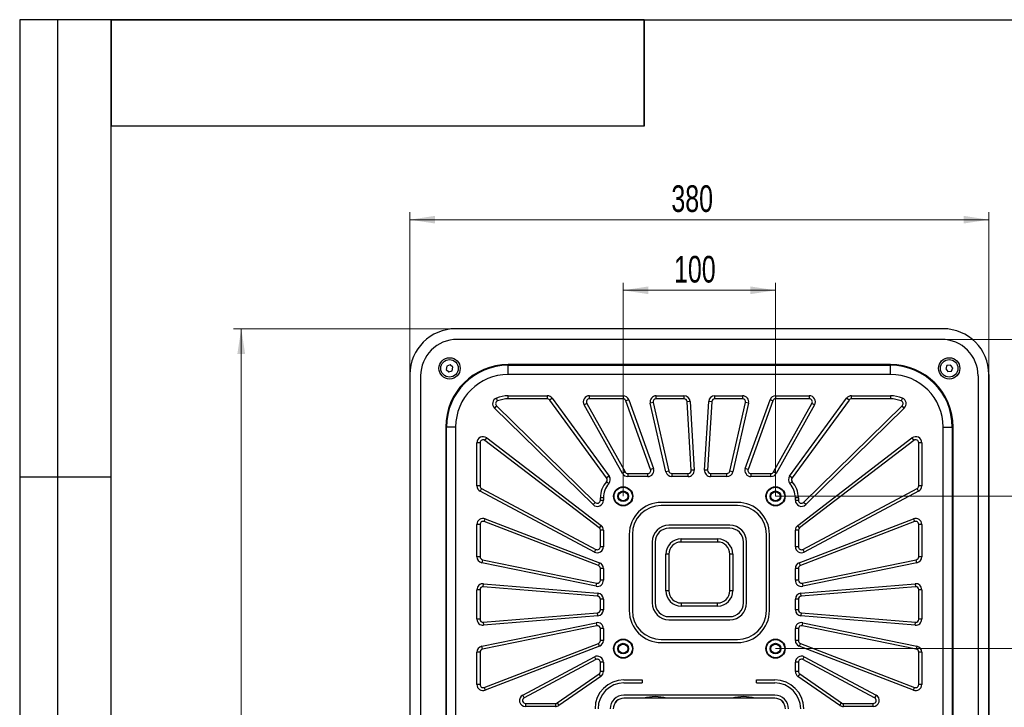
# Model space of a CAD drawing. Header units: millimetres. Extents: x 8 to 415, y 1 to 292.
# Tile 7 of 9: x 8 to 137, y 202 to 292. Entities that reach past the tile are written whole.
import ezdxf

# ---------------------------------------------------------------- set-up
doc = ezdxf.new("R2010")
doc.units = ezdxf.units.MM
doc.styles.add('SLDTEXTSTYLE1', font='TXT', dxfattribs={"width": 0.7})
doc.dimstyles.new('SLDDIMSTYLE0', dxfattribs={"dimtxt": 3.5, "dimasz": 3.302, "dimexe": 0, "dimexo": 0.0625, "dimgap": 0.875, "dimtad": 2, "dimlfac": 5, "dimrnd": 1e-09, "dimzin": 12, "dimdsep": 46, "dimtxsty": 'SLDTEXTSTYLE1', "dimsah": 1, "dimcen": 0.09, "dimadec": 0, "dimazin": 3, "dimtfac": 1, "dimtdec": 3, "dimtofl": 0, "dimtmove": 0, "dimatfit": 3, "dimfxl": 0, "dimfrac": 2, "dimtolj": 1, "dimtzin": 12, "dimarcsym": 0})

# ---------------------------------------------------------------- blocks, each defined once
blk = doc.blocks.new('_D')
at = {"color": 7, "linetype": 'Continuous', "lineweight": 0}
for p, q in [((59.23, 245.43), (59.23, 266.74)), ((135.23, 245.43), (135.23, 266.74)), ((59.23, 265.74), (135.23, 265.74))]:
    blk.add_line(p, q, dxfattribs=at)
at = {"color": 7, "linetype": 'Continuous', "lineweight": 18}
for points in [[(59.23, 265.74), (62.54, 265.24), (62.54, 266.25)], [(135.23, 265.74), (131.93, 266.25), (131.93, 265.24)]]:
    blk.add_solid(points, dxfattribs=at)
at = {"color": 7, "linetype": 'Continuous', "lineweight": 18, "insert": (93.56, 270.26), "char_height": 3.5, "attachment_point": 1, "style": 'SLDTEXTSTYLE1'}
blk.add_mtext('380', dxfattribs=at)
blk = doc.blocks.new('_D_1')
at = {"color": 7, "linetype": 'Continuous', "lineweight": 0}
for p, q in [((65.23, 251.43), (36.09, 251.43)), ((37.09, 251.43), (37.09, 143.43)), ((65.23, 143.43), (36.09, 143.43))]:
    blk.add_line(p, q, dxfattribs=at)
at = {"color": 7, "linetype": 'Continuous', "lineweight": 18}
for points in [[(37.09, 251.43), (36.58, 248.12), (37.6, 248.12)], [(37.09, 143.43), (37.6, 146.73), (36.58, 146.73)]]:
    blk.add_solid(points, dxfattribs=at)
at = {"color": 7, "linetype": 'Continuous', "lineweight": 18, "insert": (32.58, 193.58), "char_height": 3.5, "attachment_point": 1, "rotation": 90, "style": 'SLDTEXTSTYLE1'}
blk.add_mtext('540', dxfattribs=at)
blk = doc.blocks.new('_D_2')
at = {"color": 7, "linetype": 'Continuous', "lineweight": 0}
for p, q in [((87.23, 229.43), (87.23, 257.47)), ((107.23, 229.43), (107.23, 257.47)), ((87.23, 256.47), (107.23, 256.47))]:
    blk.add_line(p, q, dxfattribs=at)
at = {"color": 7, "linetype": 'Continuous', "lineweight": 18}
for points in [[(87.23, 256.47), (90.54, 255.97), (90.54, 256.98)], [(107.23, 256.47), (103.93, 256.98), (103.93, 255.97)]]:
    blk.add_solid(points, dxfattribs=at)
at = {"color": 7, "linetype": 'Continuous', "lineweight": 18, "insert": (93.91, 260.99), "char_height": 3.5, "attachment_point": 1, "style": 'SLDTEXTSTYLE1'}
blk.add_mtext('100', dxfattribs=at)
blk = doc.blocks.new('_D_3')
at = {"color": 7, "linetype": 'Continuous', "lineweight": 0}
for p, q in [((107.23, 229.43), (146.23, 229.43)), ((145.23, 229.43), (145.23, 209.43)), ((107.23, 209.43), (146.23, 209.43))]:
    blk.add_line(p, q, dxfattribs=at)
at = {"color": 7, "linetype": 'Continuous', "lineweight": 18}
for points in [[(145.23, 229.43), (144.73, 226.12), (145.74, 226.12)], [(145.23, 209.43), (145.74, 212.73), (144.73, 212.73)]]:
    blk.add_solid(points, dxfattribs=at)
at = {"color": 7, "linetype": 'Continuous', "lineweight": 18, "insert": (140.72, 216.1), "char_height": 3.5, "attachment_point": 1, "rotation": 90, "style": 'SLDTEXTSTYLE1'}
blk.add_mtext('100', dxfattribs=at)
blk = doc.blocks.new('_D_4')
at = {"color": 7, "linetype": 'Continuous', "lineweight": 0}
for p, q in [((129.03, 250.03), (154.23, 250.03)), ((153.23, 250.03), (153.23, 144.83)), ((129.03, 144.83), (154.23, 144.83))]:
    blk.add_line(p, q, dxfattribs=at)
at = {"color": 7, "linetype": 'Continuous', "lineweight": 18}
for points in [[(153.23, 250.03), (152.73, 246.72), (153.74, 246.72)], [(153.23, 144.83), (153.74, 148.13), (152.73, 148.13)]]:
    blk.add_solid(points, dxfattribs=at)
at = {"color": 7, "linetype": 'Continuous', "lineweight": 18, "insert": (148.72, 193.75), "char_height": 3.5, "attachment_point": 1, "rotation": 90, "style": 'SLDTEXTSTYLE1'}
blk.add_mtext('526', dxfattribs=at)

msp = doc.modelspace()

# ---------------------------------------------------------------- linework, layer by layer
at = {"color": 7, "linetype": 'Continuous', "lineweight": 25}
for p, q in [((20, 292.0001), (8, 292.0001)), ((8, 292.0001), (8, 172.0001)), ((13, 172.0001), (13, 292.0001)), ((20, 172.0001), (20, 292.0001)), ((20, 5), (20, 292)), ((20, 292), (415, 292)), ((90, 292), (20, 292)), ((20, 292), (20, 278)), ((90, 292), (20, 292)), ((90, 292), (90, 278)), ((90, 278), (90, 292)), ((90, 278), (20, 278)), ((129.2346, 251.4254), (65.2346, 251.4254)), ((129.0346, 250.0254), (65.4346, 250.0254)), ((64.0904, 246.5335), (63.9958, 246.0814)), ((63.9958, 246.0814), (64.3399, 245.7733)), ((64.5293, 246.6775), (64.0904, 246.5335)), ((64.3399, 245.7733), (64.7788, 245.9174)), ((64.8735, 246.3695), (64.5293, 246.6775)), ((64.7788, 245.9174), (64.8735, 246.3695)), ((122.3346, 246.7254), (72.1346, 246.7254)), ((72.1346, 245.4254), (72.1346, 246.6254)), ((72.1346, 246.6254), (122.3346, 246.6254)), ((122.3346, 245.4254), (122.3346, 246.6254)), ((129.7436, 246.5841), (129.5785, 246.1528)), ((129.5785, 246.1528), (129.8694, 245.7941)), ((130.1998, 246.6568), (129.7436, 246.5841)), ((129.8694, 245.7941), (130.3256, 245.8667)), ((130.4907, 246.2981), (130.1998, 246.6568)), ((130.3256, 245.8667), (130.4907, 246.2981)), ((59.2346, 245.4254), (59.2346, 149.4254)), ((60.6346, 245.2254), (60.6346, 149.6254)), ((122.3346, 245.4254), (72.1346, 245.4254)), ((133.8346, 245.2254), (133.8346, 149.6254)), ((135.2346, 245.4254), (135.2346, 149.4254)), ((70.7351, 241.9505), (70.5838, 242.3208)), ((72.1346, 242.6254), (77.2632, 242.6254)), ((72.1346, 242.2254), (72.1346, 242.6254)), ((77.2632, 242.2254), (72.1346, 242.2254)), ((77.2632, 242.6254), (77.2632, 242.2254)), ((77.9087, 242.298), (77.5859, 242.0617)), ((85.0631, 231.8494), (77.5859, 242.0617)), ((77.9087, 242.298), (85.3858, 232.0857)), ((82.7999, 242.6254), (87.2082, 242.6254)), ((82.7999, 242.2254), (82.7999, 242.6254)), ((87.2082, 242.2254), (82.7999, 242.2254)), ((87.2082, 242.6254), (87.2082, 242.2254)), ((87.9607, 242.097), (87.5845, 241.9612)), ((90.833, 232.9612), (87.5845, 241.9612)), ((87.9607, 242.097), (91.2092, 233.097)), ((91.1723, 241.7363), (90.7824, 241.6471)), ((91.1723, 241.7363), (93.2304, 232.7363)), ((91.5622, 242.2254), (91.5622, 242.6254)), ((91.5622, 242.6254), (95.2148, 242.6254)), ((95.2148, 242.2254), (91.5622, 242.2254)), ((95.2148, 242.6254), (95.2148, 242.2254)), ((96.0133, 241.874), (95.6141, 241.8497)), ((96.1619, 232.8497), (95.6141, 241.8497)), ((96.0133, 241.874), (96.5611, 232.874)), ((97.9081, 232.874), (98.4559, 241.874)), ((98.8551, 241.8497), (98.3073, 232.8497)), ((98.8551, 241.8497), (98.4559, 241.874)), ((99.2544, 242.2254), (99.2544, 242.6254)), ((99.2544, 242.6254), (102.907, 242.6254)), ((102.907, 242.2254), (99.2544, 242.2254)), ((101.2389, 232.7363), (103.2969, 241.7363)), ((102.907, 242.6254), (102.907, 242.2254)), ((103.26, 233.097), (106.5085, 242.097)), ((103.6868, 241.6471), (103.2969, 241.7363)), ((106.8847, 241.9612), (103.6362, 232.9612)), ((106.8847, 241.9612), (106.5085, 242.097)), ((107.261, 242.2254), (107.261, 242.6254)), ((107.261, 242.6254), (111.6693, 242.6254)), ((111.6693, 242.2254), (107.261, 242.2254)), ((109.0834, 232.0857), (116.5605, 242.298)), ((116.8833, 242.0617), (109.4061, 231.8494)), ((111.6693, 242.6254), (111.6693, 242.2254)), ((116.8833, 242.0617), (116.5605, 242.298)), ((117.206, 242.2254), (117.206, 242.6254)), ((117.206, 242.6254), (122.3346, 242.6254)), ((122.3346, 242.2254), (117.206, 242.2254)), ((122.3346, 242.6254), (122.3346, 242.2254)), ((123.8854, 242.3208), (123.7341, 241.9505)), ((70.6066, 241.2944), (70.3267, 241.0086)), ((83.275, 228.3322), (70.3267, 241.0086)), ((70.6066, 241.2944), (83.5548, 228.6181)), ((82.4509, 241.63), (82.1018, 241.4346)), ((87.1409, 232.4346), (82.1018, 241.4346)), ((82.4509, 241.63), (87.4899, 232.63)), ((92.8404, 232.6471), (90.7824, 241.6471)), ((103.6868, 241.6471), (101.6288, 232.6471)), ((106.9793, 232.63), (112.0183, 241.63)), ((112.3674, 241.4346), (107.3283, 232.4346)), ((110.9144, 228.6181), (123.8626, 241.2944)), ((124.1425, 241.0086), (111.1943, 228.3322)), ((112.3674, 241.4346), (112.0183, 241.63)), ((124.1425, 241.0086), (123.8626, 241.2944)), ((63.9346, 238.5254), (63.9346, 156.3254)), ((65.2346, 238.5254), (64.0346, 238.5254)), ((64.0346, 156.3254), (64.0346, 238.5254)), ((65.2346, 238.5254), (65.2346, 156.3254)), ((129.2346, 156.3254), (129.2346, 238.5254)), ((129.2346, 238.5254), (130.4346, 238.5254)), ((130.4346, 238.5254), (130.4346, 156.3254)), ((130.5346, 156.3254), (130.5346, 238.5254)), ((69.0777, 236.7732), (69.3208, 237.0909)), ((84.0777, 225.2941), (69.0777, 236.7732)), ((69.3208, 237.0909), (84.3208, 225.6117)), ((110.1484, 225.6117), (125.1484, 237.0909)), ((125.3915, 236.7732), (110.3915, 225.2941)), ((125.1484, 237.0909), (125.3915, 236.7732)), ((68.0346, 230.7973), (68.0346, 236.4556)), ((68.4346, 236.4556), (68.0346, 236.4556)), ((68.4346, 236.4556), (68.4346, 230.7973)), ((126.4346, 236.4556), (126.0346, 236.4556)), ((126.0346, 230.7973), (126.0346, 236.4556)), ((126.4346, 236.4556), (126.4346, 230.7973)), ((91.2092, 233.097), (90.833, 232.9612)), ((93.2304, 232.7363), (92.8404, 232.6471)), ((96.5611, 232.874), (96.1619, 232.8497)), ((98.3073, 232.8497), (97.9081, 232.874)), ((101.6288, 232.6471), (101.2389, 232.7363)), ((103.6362, 232.9612), (103.26, 233.097)), ((8, 232.0001), (20, 232.0001)), ((85.3858, 232.0857), (85.0631, 231.8494)), ((87.4899, 232.63), (87.1409, 232.4346)), ((87.8389, 232.4254), (90.4567, 232.4254)), ((87.8389, 232.4254), (87.8389, 232.0254)), ((90.4567, 232.0254), (87.8389, 232.0254)), ((90.4567, 232.0254), (90.4567, 232.4254)), ((93.6203, 232.4254), (93.6203, 232.0254)), ((93.6203, 232.4254), (95.7626, 232.4254)), ((95.7626, 232.0254), (93.6203, 232.0254)), ((95.7626, 232.0254), (95.7626, 232.4254)), ((98.7066, 232.4254), (98.7066, 232.0254)), ((98.7066, 232.4254), (100.8489, 232.4254)), ((100.8489, 232.0254), (98.7066, 232.0254)), ((100.8489, 232.0254), (100.8489, 232.4254)), ((104.0125, 232.4254), (104.0125, 232.0254)), ((104.0125, 232.4254), (106.6303, 232.4254)), ((106.6303, 232.0254), (104.0125, 232.0254)), ((106.6303, 232.0254), (106.6303, 232.4254)), ((107.3283, 232.4346), (106.9793, 232.63)), ((109.4061, 231.8494), (109.0834, 232.0857)), ((68.4346, 230.7973), (68.0346, 230.7973)), ((68.6466, 230.4442), (68.4587, 230.0911)), ((68.6466, 230.4442), (83.6466, 222.459)), ((85.3391, 231.0825), (85.0397, 231.3478)), ((109.4295, 231.3478), (109.1301, 231.0825)), ((110.8226, 222.459), (125.8226, 230.4442)), ((126.0105, 230.0911), (125.8226, 230.4442)), ((126.4346, 230.7973), (126.0346, 230.7973)), ((83.4587, 222.1059), (68.4587, 230.0911)), ((84.2346, 228.9039), (84.2346, 229.2254)), ((84.6346, 229.2254), (84.2346, 229.2254)), ((84.2346, 228.9039), (84.6346, 228.9039)), ((84.6346, 229.2254), (84.6346, 228.9039)), ((109.8346, 228.9039), (109.8346, 229.2254)), ((110.2346, 229.2254), (109.8346, 229.2254)), ((109.8346, 228.9039), (110.2346, 228.9039)), ((110.2346, 229.2254), (110.2346, 228.9039)), ((126.0105, 230.0911), (111.0105, 222.1059)), ((83.5548, 228.6181), (83.275, 228.3322)), ((102.2346, 228.6254), (92.2346, 228.6254)), ((102.2346, 228.2254), (92.2346, 228.2254)), ((111.1943, 228.3322), (110.9144, 228.6181)), ((68.9784, 226.1073), (69.1221, 226.4805)), ((69.1221, 226.4805), (84.1221, 220.7038)), ((110.3471, 220.7038), (125.3471, 226.4805)), ((125.3471, 226.4805), (125.4909, 226.1073)), ((68.0346, 221.4971), (68.0346, 225.734)), ((68.4346, 225.734), (68.0346, 225.734)), ((68.4346, 225.734), (68.4346, 221.4971)), ((83.9784, 220.3306), (68.9784, 226.1073)), ((84.3208, 225.6117), (84.0777, 225.2941)), ((84.6346, 224.9764), (84.2346, 224.9764)), ((84.2346, 222.812), (84.2346, 224.9764)), ((84.6346, 224.9764), (84.6346, 222.812)), ((101.2346, 225.6254), (93.2346, 225.6254)), ((101.2346, 225.2254), (93.2346, 225.2254)), ((109.8346, 222.812), (109.8346, 224.9764)), ((110.2346, 224.9764), (109.8346, 224.9764)), ((110.3915, 225.2941), (110.1484, 225.6117)), ((110.2346, 224.9764), (110.2346, 222.812)), ((125.4909, 226.1073), (110.4909, 220.3306)), ((126.0346, 221.4971), (126.0346, 225.734)), ((126.4346, 225.734), (126.0346, 225.734)), ((126.4346, 225.734), (126.4346, 221.4971)), ((88.0346, 224.4254), (88.0346, 214.4254)), ((88.4346, 224.4254), (88.4346, 214.4254)), ((94.8346, 223.8254), (99.6346, 223.8254)), ((94.8346, 223.4254), (94.8346, 223.8254)), ((99.6346, 223.8254), (99.6346, 223.4254)), ((106.0346, 214.4254), (106.0346, 224.4254)), ((106.4346, 214.4254), (106.4346, 224.4254)), ((83.4587, 222.1059), (83.6466, 222.459)), ((84.6346, 222.812), (84.2346, 222.812)), ((91.0346, 223.4254), (91.0346, 215.4254)), ((91.4346, 223.4254), (91.4346, 215.4254)), ((99.6346, 223.4254), (94.8346, 223.4254)), ((103.0346, 215.4254), (103.0346, 223.4254)), ((103.4346, 215.4254), (103.4346, 223.4254)), ((110.2346, 222.812), (109.8346, 222.812)), ((110.8226, 222.459), (111.0105, 222.1059)), ((68.4346, 221.4971), (68.0346, 221.4971)), ((68.7537, 221.1054), (68.6729, 220.7136)), ((68.7537, 221.1054), (83.7537, 218.0086)), ((92.8346, 217.0254), (92.8346, 221.8254)), ((93.2346, 221.8254), (92.8346, 221.8254)), ((93.2346, 221.8254), (93.2346, 217.0254)), ((101.6346, 221.8254), (101.2346, 221.8254)), ((101.2346, 217.0254), (101.2346, 221.8254)), ((101.6346, 221.8254), (101.6346, 217.0254)), ((110.7155, 218.0086), (125.7155, 221.1054)), ((125.7964, 220.7136), (125.7155, 221.1054)), ((126.4346, 221.4971), (126.0346, 221.4971)), ((83.6729, 217.6168), (68.6729, 220.7136)), ((84.1221, 220.7038), (83.9784, 220.3306)), ((84.2346, 218.4003), (84.2346, 219.9573)), ((84.6346, 219.9573), (84.2346, 219.9573)), ((84.6346, 219.9573), (84.6346, 218.4003)), ((109.8346, 218.4003), (109.8346, 219.9573)), ((110.2346, 219.9573), (109.8346, 219.9573)), ((110.2346, 219.9573), (110.2346, 218.4003)), ((110.4909, 220.3306), (110.3471, 220.7038)), ((125.7964, 220.7136), (110.7964, 217.6168)), ((68.8674, 217.557), (68.9001, 217.9556)), ((83.8674, 216.3241), (68.8674, 217.557)), ((68.9001, 217.9556), (83.9001, 216.7228)), ((83.6729, 217.6168), (83.7537, 218.0086)), ((84.6346, 218.4003), (84.2346, 218.4003)), ((110.2346, 218.4003), (109.8346, 218.4003)), ((110.5691, 216.7228), (125.5691, 217.9556)), ((125.6018, 217.557), (110.6018, 216.3241)), ((110.7155, 218.0086), (110.7964, 217.6168)), ((125.5691, 217.9556), (125.6018, 217.557)), ((68.0346, 213.2925), (68.0346, 217.1583)), ((68.4346, 217.1583), (68.0346, 217.1583)), ((68.4346, 217.1583), (68.4346, 213.2925)), ((83.9001, 216.7228), (83.8674, 216.3241)), ((84.6346, 215.9254), (84.2346, 215.9254)), ((84.2346, 214.5254), (84.2346, 215.9254)), ((84.6346, 215.9254), (84.6346, 214.5254)), ((93.2346, 217.0254), (92.8346, 217.0254)), ((101.6346, 217.0254), (101.2346, 217.0254)), ((109.8346, 214.5254), (109.8346, 215.9254)), ((110.2346, 215.9254), (109.8346, 215.9254)), ((110.2346, 215.9254), (110.2346, 214.5254)), ((110.6018, 216.3241), (110.5691, 216.7228)), ((126.0346, 213.2925), (126.0346, 217.1583)), ((126.4346, 217.1583), (126.0346, 217.1583)), ((126.4346, 217.1583), (126.4346, 213.2925)), ((94.8346, 215.4254), (99.6346, 215.4254)), ((94.8346, 215.4254), (94.8346, 215.0254)), ((99.6346, 215.0254), (94.8346, 215.0254)), ((99.6346, 215.0254), (99.6346, 215.4254)), ((68.8674, 212.8939), (83.8674, 214.1267)), ((83.9001, 213.7281), (68.9001, 212.4952)), ((83.9001, 213.7281), (83.8674, 214.1267)), ((84.6346, 214.5254), (84.2346, 214.5254)), ((93.2346, 213.6254), (101.2346, 213.6254)), ((110.2346, 214.5254), (109.8346, 214.5254)), ((110.6018, 214.1267), (110.5691, 213.7281)), ((125.5691, 212.4952), (110.5691, 213.7281)), ((110.6018, 214.1267), (125.6018, 212.8939)), ((68.4346, 213.2925), (68.0346, 213.2925)), ((68.6729, 209.7372), (83.6729, 212.834)), ((83.7537, 212.4423), (68.7537, 209.3455)), ((68.8674, 212.8939), (68.9001, 212.4952)), ((83.6729, 212.834), (83.7537, 212.4423)), ((84.6346, 212.0505), (84.2346, 212.0505)), ((84.2346, 210.4935), (84.2346, 212.0505)), ((84.6346, 212.0505), (84.6346, 210.4935)), ((93.2346, 213.2254), (101.2346, 213.2254)), ((109.8346, 210.4935), (109.8346, 212.0505)), ((110.2346, 212.0505), (109.8346, 212.0505)), ((110.2346, 212.0505), (110.2346, 210.4935)), ((110.7155, 212.4423), (110.7964, 212.834)), ((125.7155, 209.3455), (110.7155, 212.4423)), ((110.7964, 212.834), (125.7964, 209.7372)), ((125.5691, 212.4952), (125.6018, 212.8939)), ((126.4346, 213.2925), (126.0346, 213.2925)), ((68.7537, 209.3455), (68.6729, 209.7372)), ((68.9784, 204.3436), (83.9784, 210.1203)), ((84.1221, 209.747), (69.1221, 203.9703)), ((84.1221, 209.747), (83.9784, 210.1203)), ((84.6346, 210.4935), (84.2346, 210.4935)), ((92.2346, 210.6254), (102.2346, 210.6254)), ((92.2346, 210.2254), (102.2346, 210.2254)), ((110.2346, 210.4935), (109.8346, 210.4935)), ((110.4909, 210.1203), (110.3471, 209.747)), ((125.3471, 203.9703), (110.3471, 209.747)), ((110.4909, 210.1203), (125.4909, 204.3436)), ((125.7964, 209.7372), (125.7155, 209.3455)), ((68.0346, 204.7169), (68.0346, 208.9538)), ((68.4346, 208.9538), (68.0346, 208.9538)), ((68.4346, 208.9538), (68.4346, 204.7169)), ((74.0412, 203.3316), (83.4587, 208.345)), ((83.4587, 208.345), (83.6466, 207.9919)), ((110.8226, 207.9919), (111.0105, 208.345)), ((111.0105, 208.345), (120.428, 203.3316)), ((126.4346, 208.9538), (126.0346, 208.9538)), ((126.0346, 204.7169), (126.0346, 208.9538)), ((126.4346, 208.9538), (126.4346, 204.7169)), ((83.6466, 207.9919), (74.2292, 202.9785)), ((84.6346, 207.6388), (84.2346, 207.6388)), ((84.2346, 206.435), (84.2346, 207.6388)), ((84.6346, 207.6388), (84.6346, 206.435)), ((110.2346, 207.6388), (109.8346, 207.6388)), ((109.8346, 206.435), (109.8346, 207.6388)), ((110.2346, 207.6388), (110.2346, 206.435)), ((120.24, 202.9785), (110.8226, 207.9919)), ((78.5596, 202.2965), (84.0623, 206.1061)), ((84.29, 205.7772), (78.7872, 201.9677)), ((84.29, 205.7772), (84.0623, 206.1061)), ((84.6346, 206.435), (84.2346, 206.435)), ((110.2346, 206.435), (109.8346, 206.435)), ((110.4069, 206.1061), (110.1792, 205.7772)), ((115.682, 201.9677), (110.1792, 205.7772)), ((110.4069, 206.1061), (115.9096, 202.2965)), ((68.4346, 204.7169), (68.0346, 204.7169)), ((68.9784, 204.3436), (69.1221, 203.9703)), ((87.3346, 205.3254), (89.7346, 205.3254)), ((87.3346, 204.9254), (89.7346, 204.9254)), ((89.7346, 205.3254), (89.7346, 204.9254)), ((104.7346, 204.9254), (104.7346, 205.3254)), ((104.7346, 205.3254), (107.1346, 205.3254)), ((104.7346, 204.9254), (107.1346, 204.9254)), ((125.3471, 203.9703), (125.4909, 204.3436)), ((126.4346, 204.7169), (126.0346, 204.7169)), ((74.2292, 202.9785), (74.0412, 203.3316)), ((107.1346, 203.3254), (87.3346, 203.3254)), ((120.428, 203.3316), (120.24, 202.9785)), ((74.4172, 202.2254), (78.3319, 202.2254)), ((74.4172, 202.2254), (74.4172, 201.8254)), ((78.3319, 201.8254), (74.4172, 201.8254)), ((78.3319, 202.2254), (78.3319, 201.8254)), ((78.5596, 202.2965), (78.7872, 201.9677)), ((107.1346, 202.9254), (87.3346, 202.9254)), ((115.682, 201.9677), (115.9096, 202.2965)), ((116.1373, 201.8254), (116.1373, 202.2254)), ((116.1373, 202.2254), (120.052, 202.2254)), ((120.052, 201.8254), (116.1373, 201.8254)), ((120.052, 201.8254), (120.052, 202.2254))]:
    msp.add_line(p, q, dxfattribs=at)
at = {"color": 7, "linetype": 'Continuous'}
for p, q in [((129.2346, 251.4254), (65.2346, 251.4254)), ((59.2346, 245.4254), (59.2346, 149.4254)), ((135.2346, 149.4254), (135.2346, 245.4254))]:
    msp.add_line(p, q, dxfattribs=at)
at = {"color": 7, "linetype": 'Continuous', "lineweight": 25}
for centre, radius in [((64.4346, 246.2254), 1.4), ((64.4346, 246.2254), 1.15), ((130.0346, 246.2254), 1.4), ((130.0346, 246.2254), 1.15), ((87.2346, 229.4254), 1.26), ((87.2346, 229.4254), 1.2), ((87.2346, 229.4254), 0.7), ((107.2346, 229.4254), 1.26), ((107.2346, 229.4254), 1.2), ((107.2346, 229.4254), 0.7), ((87.2346, 229.4254), 0.6), ((107.2346, 229.4254), 0.6), ((87.2346, 209.4254), 1.26), ((87.2346, 209.4254), 1.2), ((87.2346, 209.4254), 0.7), ((87.2346, 209.4254), 0.6), ((107.2346, 209.4254), 1.26), ((107.2346, 209.4254), 1.2), ((107.2346, 209.4254), 0.7), ((107.2346, 209.4254), 0.6)]:
    msp.add_circle(centre, radius, dxfattribs=at)
at = {"color": 7, "linetype": 'Continuous'}
for centre, start, end in [((65.2346, 245.4254), 90, 180), ((129.2346, 245.4254), 0, 90)]:
    msp.add_arc(centre, 6, start, end, dxfattribs=at)
at = {"color": 7, "linetype": 'Continuous', "lineweight": 25}
for centre, radius, start, end in [((65.2346, 245.4254), 6, 90, 180), ((129.2346, 245.4254), 6, 0, 90), ((65.4346, 245.2254), 4.8, 90, 180), ((129.0346, 245.2254), 4.8, 0, 90), ((72.1346, 238.5254), 8.2, 90, 180), ((72.1346, 238.5254), 8.1, 90, 180), ((122.3346, 238.5254), 8.2, 0, 90), ((122.3346, 238.5254), 8.1, 0, 90), ((72.1346, 238.5254), 6.9, 90, 180), ((122.3346, 238.5254), 6.9, 0, 90), ((70.8864, 241.5803), 0.8, 112.224919, 225.607789), ((70.8864, 241.5803), 0.4, 112.224919, 225.607789), ((72.1346, 238.5254), 4.1, 90, 112.224919), ((72.1346, 238.5254), 3.7, 90, 112.224919), ((77.2632, 241.8254), 0.8, 36.210393, 90), ((77.2632, 241.8254), 0.4, 36.210393, 90), ((82.7999, 241.8254), 0.8, 90, 209.244152), ((82.7999, 241.8254), 0.4, 90, 209.244152), ((87.2082, 241.8254), 0.8, 19.846757, 90), ((87.2082, 241.8254), 0.4, 19.846757, 90), ((91.5622, 241.8254), 0.8, 90, 192.880516), ((91.5622, 241.8254), 0.4, 90, 192.880516), ((95.2148, 241.8254), 0.8, 3.48312, 90), ((95.2148, 241.8254), 0.4, 3.48312, 90), ((99.2544, 241.8254), 0.8, 90, 176.51688), ((99.2544, 241.8254), 0.4, 90, 176.51688), ((102.907, 241.8254), 0.8, 347.119484, 90), ((102.907, 241.8254), 0.4, 347.119484, 90), ((107.261, 241.8254), 0.8, 90, 160.153243), ((107.261, 241.8254), 0.4, 90, 160.153243), ((111.6693, 241.8254), 0.8, 330.755848, 90), ((111.6693, 241.8254), 0.4, 330.755848, 90), ((117.206, 241.8254), 0.8, 90, 143.789607), ((117.206, 241.8254), 0.4, 90, 143.789607), ((122.3346, 238.5254), 4.1, 67.775081, 90), ((122.3346, 238.5254), 3.7, 67.775081, 90), ((123.5828, 241.5803), 0.4, 314.392211, 67.775081), ((123.5828, 241.5803), 0.8, 314.392211, 67.775081), ((68.8346, 236.4556), 0.8, 52.574029, 180), ((68.8346, 236.4556), 0.4, 52.574029, 180), ((125.6346, 236.4556), 0.8, 0, 127.425971), ((125.6346, 236.4556), 0.4, 0, 127.425971), ((90.4567, 232.8254), 0.8, 270, 19.846757), ((90.4567, 232.8254), 0.4, 270, 19.846757), ((93.6203, 232.8254), 0.4, 192.880516, 270), ((95.7626, 232.8254), 0.8, 270, 3.48312), ((95.7626, 232.8254), 0.4, 270, 3.48312), ((98.7066, 232.8254), 0.8, 176.51688, 270), ((98.7066, 232.8254), 0.4, 176.51688, 270), ((100.8489, 232.8254), 0.4, 270, 347.119484), ((104.0125, 232.8254), 0.8, 160.153243, 270), ((104.0125, 232.8254), 0.4, 160.153243, 270), ((84.7403, 231.6131), 0.4, 318.452703, 36.210393), ((84.7403, 231.6131), 0.8, 318.452703, 36.210393), ((87.8389, 232.8254), 0.8, 209.244152, 270), ((87.8389, 232.8254), 0.4, 209.244152, 270), ((93.6203, 232.8254), 0.8, 192.880516, 270), ((100.8489, 232.8254), 0.8, 270, 347.119484), ((106.6303, 232.8254), 0.4, 270, 330.755848), ((106.6303, 232.8254), 0.8, 270, 330.755848), ((109.7289, 231.6131), 0.8, 143.789607, 221.547297), ((109.7289, 231.6131), 0.4, 143.789607, 221.547297), ((68.8346, 230.7973), 0.8, 180, 241.971425), ((68.8346, 230.7973), 0.4, 180, 241.971425), ((87.4346, 229.2254), 3.2, 138.452703, 180), ((87.4346, 229.2254), 2.8, 138.452703, 180), ((107.0346, 229.2254), 2.8, 0, 41.547297), ((107.0346, 229.2254), 3.2, 0, 41.547297), ((125.6346, 230.7973), 0.4, 298.028575, 0), ((125.6346, 230.7973), 0.8, 298.028575, 0), ((83.8346, 228.9039), 0.8, 225.607789, 0), ((83.8346, 228.9039), 0.4, 225.607789, 0), ((110.6346, 228.9039), 0.8, 180, 314.392211), ((110.6346, 228.9039), 0.4, 180, 314.392211), ((92.2346, 224.4254), 4.2, 90, 180), ((92.2346, 224.4254), 3.8, 90, 180), ((102.2346, 224.4254), 4.2, 0, 90), ((102.2346, 224.4254), 3.8, 0, 90), ((68.8346, 225.734), 0.8, 68.937666, 180), ((125.6346, 225.734), 0.8, 0, 111.062334), ((68.8346, 225.734), 0.4, 68.937666, 180), ((83.8346, 224.9764), 0.4, 0, 52.574029), ((83.8346, 224.9764), 0.8, 0, 52.574029), ((93.2346, 223.4254), 2.2, 90, 180), ((93.2346, 223.4254), 1.8, 90, 180), ((101.2346, 223.4254), 2.2, 0, 90), ((101.2346, 223.4254), 1.8, 0, 90), ((110.6346, 224.9764), 0.8, 127.425971, 180), ((110.6346, 224.9764), 0.4, 127.425971, 180), ((125.6346, 225.734), 0.4, 0, 111.062334), ((94.8346, 221.8254), 2, 90, 180), ((99.6346, 221.8254), 2, 0, 90), ((83.8346, 222.812), 0.8, 241.971425, 0), ((83.8346, 222.812), 0.4, 241.971425, 0), ((94.8346, 221.8254), 1.6, 90, 180), ((99.6346, 221.8254), 1.6, 0, 90), ((110.6346, 222.812), 0.8, 180, 298.028575), ((110.6346, 222.812), 0.4, 180, 298.028575), ((68.8346, 221.4971), 0.8, 180, 258.335061), ((68.8346, 221.4971), 0.4, 180, 258.335061), ((125.6346, 221.4971), 0.4, 281.664939, 0), ((125.6346, 221.4971), 0.8, 281.664939, 0), ((83.8346, 219.9573), 0.4, 0, 68.937666), ((83.8346, 219.9573), 0.8, 0, 68.937666), ((110.6346, 219.9573), 0.8, 111.062334, 180), ((110.6346, 219.9573), 0.4, 111.062334, 180), ((68.8346, 217.1583), 0.8, 85.301302, 180), ((68.8346, 217.1583), 0.4, 85.301302, 180), ((83.8346, 218.4003), 0.8, 258.335061, 0), ((83.8346, 218.4003), 0.4, 258.335061, 0), ((110.6346, 218.4003), 0.8, 180, 281.664939), ((110.6346, 218.4003), 0.4, 180, 281.664939), ((125.6346, 217.1583), 0.8, 0, 94.698698), ((125.6346, 217.1583), 0.4, 0, 94.698698), ((83.8346, 215.9254), 0.4, 0, 85.301302), ((83.8346, 215.9254), 0.8, 0, 85.301302), ((94.8346, 217.0254), 2, 180, 270), ((94.8346, 217.0254), 1.6, 180, 270), ((99.6346, 217.0254), 2, 270, 0), ((99.6346, 217.0254), 1.6, 270, 0), ((110.6346, 215.9254), 0.8, 94.698698, 180), ((110.6346, 215.9254), 0.4, 94.698698, 180), ((93.2346, 215.4254), 2.2, 180, 270), ((93.2346, 215.4254), 1.8, 180, 270), ((101.2346, 215.4254), 1.8, 270, 0), ((101.2346, 215.4254), 2.2, 270, 0), ((83.8346, 214.5254), 0.4, 274.698698, 0), ((83.8346, 214.5254), 0.8, 274.698698, 0), ((92.2346, 214.4254), 4.2, 180, 270), ((92.2346, 214.4254), 3.8, 180, 270), ((102.2346, 214.4254), 3.8, 270, 0), ((102.2346, 214.4254), 4.2, 270, 0), ((110.6346, 214.5254), 0.8, 180, 265.301302), ((110.6346, 214.5254), 0.4, 180, 265.301302), ((68.8346, 213.2925), 0.8, 180, 274.698698), ((68.8346, 213.2925), 0.4, 180, 274.698698), ((83.8346, 212.0505), 0.8, 0, 101.664939), ((83.8346, 212.0505), 0.4, 0, 101.664939), ((110.6346, 212.0505), 0.8, 78.335061, 180), ((110.6346, 212.0505), 0.4, 78.335061, 180), ((125.6346, 213.2925), 0.8, 265.301302, 0), ((125.6346, 213.2925), 0.4, 265.301302, 0), ((68.8346, 208.9538), 0.8, 101.664939, 180), ((83.8346, 210.4935), 0.4, 291.062334, 0), ((83.8346, 210.4935), 0.8, 291.062334, 0), ((110.6346, 210.4935), 0.8, 180, 248.937666), ((110.6346, 210.4935), 0.4, 180, 248.937666), ((125.6346, 208.9538), 0.8, 0, 78.335061), ((68.8346, 208.9538), 0.4, 101.664939, 180), ((83.8346, 207.6388), 0.8, 0, 118.028575), ((110.6346, 207.6388), 0.8, 61.971425, 180), ((125.6346, 208.9538), 0.4, 0, 78.335061), ((83.8346, 207.6388), 0.4, 0, 118.028575), ((110.6346, 207.6388), 0.4, 61.971425, 180), ((83.8346, 206.435), 0.4, 304.695154, 0), ((83.8346, 206.435), 0.8, 304.695154, 0), ((110.6346, 206.435), 0.8, 180, 235.304846), ((110.6346, 206.435), 0.4, 180, 235.304846), ((68.8346, 204.7169), 0.8, 180, 291.062334), ((68.8346, 204.7169), 0.4, 180, 291.062334), ((87.3346, 201.5254), 3.8, 90, 180), ((87.3346, 201.5254), 3.4, 90, 180), ((107.1346, 201.5254), 3.8, 0, 90), ((107.1346, 201.5254), 3.4, 0, 90), ((125.6346, 204.7169), 0.8, 248.937666, 0), ((125.6346, 204.7169), 0.4, 248.937666, 0), ((74.4172, 202.6254), 0.8, 118.028575, 270), ((74.4172, 202.6254), 0.4, 118.028575, 270), ((87.3346, 201.5254), 1.8, 90, 180), ((91.4346, 197.4254), 5.7, 74.777243, 105.222757), ((103.0346, 197.4254), 5.7, 74.777243, 105.222757), ((107.1346, 201.5254), 1.8, 0, 90), ((120.052, 202.6254), 0.8, 270, 61.971425), ((120.052, 202.6254), 0.4, 270, 61.971425), ((78.3319, 202.6254), 0.4, 270, 304.695154), ((78.3319, 202.6254), 0.8, 270, 304.695154), ((87.3346, 201.5254), 1.4, 90, 180), ((86.9473, 201.9381), 0.864, 109.172338, 157.196695), ((107.1346, 201.5254), 1.4, 0, 90), ((107.5545, 201.9054), 0.864, 17.986655, 66.307144), ((116.1373, 202.6254), 0.8, 235.304846, 270), ((116.1373, 202.6254), 0.4, 235.304846, 270)]:
    msp.add_arc(centre, radius, start, end, dxfattribs=at)

# ---------------------------------------------------------------- dimensions: what is measured, and where the dimension line sits
at = {"color": 7, "linetype": 'Continuous', "lineweight": 18}
dim = msp.add_linear_dim(base=(135.2346, 265.7439), p1=(59.2346, 245.4254), p2=(135.2346, 245.4254), dimstyle='SLDDIMSTYLE0', dxfattribs=at)
dim.commit()
dim.dimension.update_dxf_attribs({"geometry": '_D', "text_midpoint": (97.2346, 265.7439), "dimtype": 160})
for base, p1, p2, angle, picture, middle in [((107.2346, 256.475), (87.2346, 229.4254), (107.2346, 229.4254), 0, '_D_2', (97.2346, 256.475)), ((37.0897, 143.4254), (65.2346, 251.4254), (65.2346, 143.4254), 90, '_D_1', (37.0897, 197.4254)), ((153.2346, 144.8254), (129.0346, 250.0254), (129.0346, 144.8254), 90, '_D_4', (153.2346, 197.4254)), ((145.2346, 209.4254), (107.2346, 229.4254), (107.2346, 209.4254), 90, '_D_3', (145.2346, 219.4254))]:
    dim = msp.add_linear_dim(base=base, p1=p1, p2=p2, angle=angle, dimstyle='SLDDIMSTYLE0', dxfattribs=at)
    dim.commit()
    dim.dimension.update_dxf_attribs({"geometry": picture, "text_midpoint": middle, "dimtype": 160})

doc.saveas('drawing.dxf')
